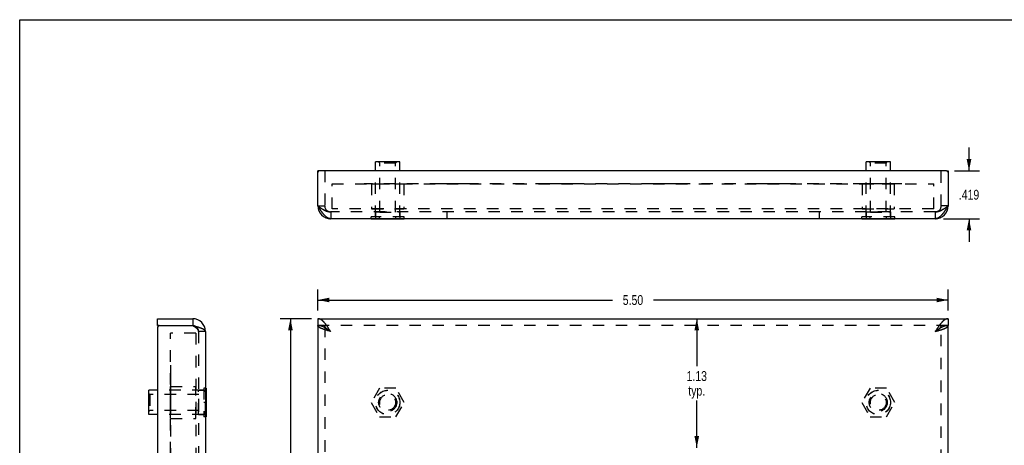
# Model space of a CAD drawing. Header units: inches. Extents: x 0 to 17.1, y 0 to 11.1.
# Tile 2 of 3: x 0 to 8.6, y 7.4 to 11.1. Entities that reach past the tile are written whole.
import ezdxf

# ---------------------------------------------------------------- set-up
doc = ezdxf.new("R2010")
doc.units = ezdxf.units.IN
doc.header["$LTSCALE"] = 0.941275
doc.header["$MEASUREMENT"] = 0
doc.linetypes.add('HIDDEN', pattern=[0.2, 0.1, -0.1])
doc.linetypes.add('PHANTOM', pattern=[0.8, 0.45, -0.05, 0.1, -0.05, 0.1, -0.05])
doc.layers.get('0').update_dxf_attribs({"linetype": 'CONTINUOUS'})
for name, color, linetype in [('02___PRT_ALL_AXES', 7, 'CONTINUOUS'), ('03___PRT_ALL_CURVES', 7, 'CONTINUOUS'), ('06___PRT_ALL_SURFS', 7, 'CONTINUOUS'), ('DEFAULT_2', 8, 'HIDDEN'), ('DIMENSIONS', 7, 'CONTINUOUS')]:
    doc.layers.add(name, color=color, linetype=linetype)
doc.styles.get("Standard").update_dxf_attribs({"font": 'txt', "width": 0.8})
doc.dimstyles.new('DIMSTYLE_1', dxfattribs={"dimtxt": 0.08557, "dimasz": 0.100671, "dimexe": 0.09, "dimexo": 0.07, "dimgap": 0.0425, "dimtad": 0, "dimtih": 1, "dimtoh": 1, "dimdec": 3, "dimzin": 4, "dimdsep": 46, "dimtxsty": 'Standard', "dimblk": '_FILLED', "dimblk1": '_FILLED', "dimblk2": '_FILLED', "dimcen": 0.09, "dimadec": 0, "dimazin": 0, "dimtfac": 1, "dimtdec": 3, "dimtofl": 0, "dimtmove": 0, "dimatfit": 3, "dimldrblk": '_FILLED', "dimfxl": 0, "dimtolj": 1, "dimtzin": 4, "dimarcsym": 0})
doc.dimstyles.new('DIMSTYLE_2', dxfattribs={"dimtxt": 0.08557, "dimasz": 0.100671, "dimexe": 0.09, "dimexo": 0.07, "dimgap": 0.0425, "dimtad": 0, "dimtih": 1, "dimtoh": 1, "dimzin": 4, "dimdsep": 46, "dimtxsty": 'Standard', "dimblk": '_FILLED', "dimblk1": '_FILLED', "dimblk2": '_FILLED', "dimcen": 0.09, "dimadec": 0, "dimazin": 0, "dimtfac": 1, "dimtofl": 0, "dimtmove": 0, "dimatfit": 3, "dimldrblk": '_FILLED', "dimfxl": 0, "dimtolj": 1, "dimtzin": 4, "dimarcsym": 0})

# ---------------------------------------------------------------- blocks, each defined once
blk = doc.blocks.new('_FILLED')
at = {"color": 0, "linetype": 'ByBlock'}
blk.add_solid([(0, 0), (-1, 0.2), (-1, -0.2)], dxfattribs=at)
blk = doc.blocks.new('*D1')
at = {"layer": 'DIMENSIONS', "color": 2, "linetype": 'Continuous'}
for p, q in [((8.2844, 9.7569), (8.2844, 9.9582)), ((8.1575, 9.7569), (8.375, 9.7569)), ((8.0605, 9.3379), (8.375, 9.3379)), ((8.2844, 9.3379), (8.2844, 9.1365))]:
    blk.add_line(p, q, dxfattribs=at)
at = {"layer": 'DIMENSIONS', "color": 2, "linetype": 'Continuous', "xscale": 0.1006711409, "yscale": 0.1006711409, "zscale": 0.1006711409}
for p, rotation in [((8.2844, 9.7569), 270), ((8.2844, 9.3379), 90)]:
    blk.add_blockref('_FILLED', p, dxfattribs=dict(at, rotation=rotation))
at = {"layer": 'DIMENSIONS', "color": 2, "linetype": 'Continuous', "insert": (8.2844, 9.5901), "char_height": 0.08557, "width": 0.273826, "attachment_point": 2, "line_spacing_factor": 0.9}
blk.add_mtext('.419', dxfattribs=at)
blk = doc.blocks.new('*D2')
at = {"layer": 'DIMENSIONS', "color": 2, "linetype": 'Continuous'}
for p, q in [((2.602, 8.5363), (2.602, 8.7194)), ((8.102, 8.5363), (8.102, 8.7194)), ((2.602, 8.6288), (5.1723, 8.6288)), ((8.102, 8.6288), (5.5317, 8.6288))]:
    blk.add_line(p, q, dxfattribs=at)
at = {"layer": 'DIMENSIONS', "color": 2, "linetype": 'Continuous', "xscale": 0.1006711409, "yscale": 0.1006711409, "zscale": 0.1006711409, "rotation": 180}
blk.add_blockref('_FILLED', (2.602, 8.6288), dxfattribs=at)
at = {"layer": 'DIMENSIONS', "color": 2, "linetype": 'Continuous', "xscale": 0.1006711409, "yscale": 0.1006711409, "zscale": 0.1006711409}
blk.add_blockref('_FILLED', (8.102, 8.6288), dxfattribs=at)
at = {"layer": 'DIMENSIONS', "color": 2, "linetype": 'Continuous', "insert": (5.352, 8.6716), "char_height": 0.08557, "width": 0.273826, "attachment_point": 2, "line_spacing_factor": 0.9}
blk.add_mtext('5.50', dxfattribs=at)
blk = doc.blocks.new('*D3')
at = {"layer": 'DIMENSIONS', "color": 2, "linetype": 'Continuous'}
for p, q in [((2.5466, 8.4659), (2.272, 8.4659)), ((2.3627, 8.4659), (2.3627, 4.8014)), ((2.3627, 0.9659), (2.3627, 4.6303)), ((2.5466, 0.9659), (2.272, 0.9659))]:
    blk.add_line(p, q, dxfattribs=at)
at = {"layer": 'DIMENSIONS', "color": 2, "linetype": 'Continuous', "xscale": 0.1006711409, "yscale": 0.1006711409, "zscale": 0.1006711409}
for p, rotation in [((2.3627, 8.4659), 90), ((2.3627, 0.9659), 270)]:
    blk.add_blockref('_FILLED', p, dxfattribs=dict(at, rotation=rotation))
at = {"layer": 'DIMENSIONS', "color": 2, "linetype": 'Continuous', "insert": (2.3627, 4.7586), "char_height": 0.08557, "width": 0.273826, "attachment_point": 2, "line_spacing_factor": 0.9}
blk.add_mtext('7.50', dxfattribs=at)
blk = doc.blocks.new('*D7')
at = {"layer": 'DIMENSIONS', "color": 2, "linetype": 'Continuous'}
for p, q in [((6.977, 3.7659), (7.3598, 3.7659)), ((8.102, 3.7659), (7.7192, 3.7659))]:
    blk.add_line(p, q, dxfattribs=at)
at = {"layer": 'DIMENSIONS', "color": 2, "linetype": 'Continuous', "xscale": 0.1006711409, "yscale": 0.1006711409, "zscale": 0.1006711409, "rotation": 180}
blk.add_blockref('_FILLED', (6.977, 3.7659), dxfattribs=at)
at = {"layer": 'DIMENSIONS', "color": 2, "linetype": 'Continuous', "xscale": 0.1006711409, "yscale": 0.1006711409, "zscale": 0.1006711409}
blk.add_blockref('_FILLED', (8.102, 3.7659), dxfattribs=at)
at = {"layer": 'DIMENSIONS', "color": 2, "linetype": 'Continuous', "insert": (7.5395, 3.8087), "char_height": 0.08557, "width": 0.273826, "attachment_point": 2, "line_spacing_factor": 0.9}
blk.add_mtext('1.13\\Ptyp.', dxfattribs=at)
blk = doc.blocks.new('*D8')
at = {"layer": 'DIMENSIONS', "color": 2, "linetype": 'Continuous'}
for p, q in [((5.9085, 8.4659), (5.9085, 8.0513)), ((5.9085, 7.3409), (5.9085, 7.7518))]:
    blk.add_line(p, q, dxfattribs=at)
at = {"layer": 'DIMENSIONS', "color": 2, "linetype": 'Continuous', "xscale": 0.1006711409, "yscale": 0.1006711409, "zscale": 0.1006711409}
for p, rotation in [((5.9085, 8.4659), 90), ((5.9085, 7.3409), 270)]:
    blk.add_blockref('_FILLED', p, dxfattribs=dict(at, rotation=rotation))
at = {"layer": 'DIMENSIONS', "color": 2, "linetype": 'Continuous', "insert": (5.9085, 8.0085), "char_height": 0.08557, "width": 0.273826, "attachment_point": 2, "line_spacing_factor": 0.9}
blk.add_mtext('1.13\\Ptyp.', dxfattribs=at)

msp = doc.modelspace()

# ---------------------------------------------------------------- linework, layer by layer
at = {"color": 7, "linetype": 'Continuous'}
for p, q in [((0, 0), (0, 11.0738)), ((0, 11.0738), (17.1141, 11.0738)), ((3.1054, 9.7569), (3.1054, 9.8329)), ((3.3174, 9.8329), (3.1054, 9.8329)), ((3.3174, 9.7569), (3.3174, 9.8329)), ((7.5986, 9.8329), (7.3866, 9.8329)), ((7.3866, 9.7569), (7.3866, 9.8329)), ((7.5986, 9.7569), (7.5986, 9.8329)), ((2.617, 9.7569), (2.602, 9.7569)), ((8.087, 9.7569), (8.102, 9.7569)), ((1.2027, 8.4059), (1.2027, 8.4659)), ((1.5097, 8.4659), (1.5097, 8.4059)), ((2.602, 8.4659), (2.602, 8.4059)), ((8.102, 8.4659), (8.102, 8.4059)), ((1.2177, 8.4059), (1.2027, 8.4059)), ((2.6963, 8.3667), (2.6935, 8.3686)), ((2.699, 8.3647), (2.6963, 8.3667)), ((2.7017, 8.3628), (2.699, 8.3647)), ((2.7045, 8.3608), (2.7017, 8.3628)), ((2.7086, 8.3578), (2.7045, 8.3608)), ((2.7068, 8.3584), (2.7045, 8.36)), ((2.7092, 8.3569), (2.7068, 8.3584)), ((2.714, 8.3539), (2.7086, 8.3578)), ((2.714, 8.3539), (2.7092, 8.3569)), ((7.9969, 8.3588), (7.99, 8.3539)), ((7.99, 8.3539), (7.9948, 8.3569)), ((7.9948, 8.3569), (7.9984, 8.3592)), ((8.001, 8.3618), (7.9969, 8.3588)), ((7.9984, 8.3592), (8.0008, 8.3607)), ((8.0008, 8.3607), (8.0031, 8.3623)), ((8.0037, 8.3638), (8.001, 8.3618)), ((8.0031, 8.3623), (8.0054, 8.3638)), ((8.0064, 8.3657), (8.0037, 8.3638)), ((1.1267, 7.6296), (1.1267, 7.8416)), ((1.2027, 7.8416), (1.1267, 7.8416)), ((1.2027, 7.6296), (1.1267, 7.6296))]:
    msp.add_line(p, q, dxfattribs=at)
at = {"color": 3, "linetype": 'Continuous'}
for p, q in [((2.602, 9.4499), (2.602, 9.7569)), ((8.087, 9.7569), (2.617, 9.7569)), ((8.102, 9.7569), (8.102, 9.4499)), ((2.6048, 9.4456), (2.602, 9.4499)), ((2.6089, 9.4391), (2.6048, 9.4456)), ((2.6116, 9.4349), (2.6089, 9.4391)), ((2.6143, 9.4306), (2.6116, 9.4349)), ((2.617, 9.4264), (2.6143, 9.4306)), ((8.0938, 9.437), (8.0911, 9.4328)), ((8.0966, 9.4413), (8.0938, 9.437)), ((8.102, 9.4499), (8.0966, 9.4413)), ((7.99, 9.3379), (2.714, 9.3379)), ((1.2027, 8.4659), (1.5097, 8.4659)), ((2.602, 8.4659), (8.102, 8.4659)), ((1.2027, 8.3909), (1.2027, 1.0409)), ((1.2177, 8.4059), (1.5097, 8.4059)), ((1.5239, 8.4016), (1.5097, 8.4059)), ((1.53, 8.3998), (1.5239, 8.4016)), ((1.534, 8.3986), (1.53, 8.3998)), ((1.538, 8.3974), (1.534, 8.3986)), ((1.5419, 8.3962), (1.538, 8.3974)), ((1.5458, 8.395), (1.5419, 8.3962)), ((1.5497, 8.3938), (1.5458, 8.395)), ((1.6217, 8.3539), (1.6217, 1.0779)), ((2.602, 8.4059), (2.602, 1.0259)), ((2.6779, 8.3647), (2.674, 8.3659)), ((2.6818, 8.3635), (2.6779, 8.3647)), ((2.6857, 8.3623), (2.6818, 8.3635)), ((2.6897, 8.3611), (2.6857, 8.3623)), ((2.6937, 8.3599), (2.6897, 8.3611)), ((2.6977, 8.3587), (2.6937, 8.3599)), ((2.7038, 8.3569), (2.6977, 8.3587)), ((2.7017, 8.3731), (2.699, 8.3773)), ((2.7045, 8.3688), (2.7017, 8.3731)), ((2.714, 8.3539), (2.7038, 8.3569)), ((2.7072, 8.3646), (2.7045, 8.3688)), ((2.7099, 8.3603), (2.7072, 8.3646)), ((2.714, 8.3539), (2.7099, 8.3603)), ((7.9969, 8.3646), (7.99, 8.3539)), ((7.99, 8.3539), (8.0002, 8.3569)), ((7.9996, 8.3688), (7.9969, 8.3646)), ((8.0023, 8.3731), (7.9996, 8.3688)), ((8.0002, 8.3569), (8.0084, 8.3593)), ((8.0084, 8.3593), (8.0144, 8.3611)), ((8.0144, 8.3611), (8.0184, 8.3623)), ((8.0184, 8.3623), (8.0223, 8.3635)), ((8.0223, 8.3635), (8.0262, 8.3647)), ((8.0262, 8.3647), (8.03, 8.3659)), ((8.03, 8.3659), (8.0338, 8.3672)), ((8.102, 1.0259), (8.102, 8.4059))]:
    msp.add_line(p, q, dxfattribs=at)
for points in [[(2.714, 9.3379), (2.7127, 9.3379), (2.7113, 9.3379), (2.7099, 9.338), (2.7086, 9.3382), (2.7072, 9.3384), (2.7058, 9.3386), (2.7045, 9.3389), (2.7031, 9.3392), (2.7017, 9.3395), (2.7004, 9.3399), (2.699, 9.3403), (2.6976, 9.3408), (2.6963, 9.3413), (2.6949, 9.3419), (2.6935, 9.3424), (2.6922, 9.3431), (2.6908, 9.3437), (2.6894, 9.3444), (2.6881, 9.3452), (2.6867, 9.346), (2.6853, 9.3468), (2.684, 9.3477), (2.6826, 9.3486), (2.6812, 9.3495), (2.6799, 9.3505), (2.6785, 9.3515), (2.6771, 9.3525), (2.6758, 9.3536), (2.6744, 9.3547), (2.6731, 9.3558), (2.6717, 9.357), (2.6703, 9.3582), (2.669, 9.3595), (2.6676, 9.3608), (2.6662, 9.3621), (2.6649, 9.3634), (2.6635, 9.3648), (2.6621, 9.3662), (2.6608, 9.3677), (2.6594, 9.3692), (2.658, 9.3707), (2.6567, 9.3722), (2.6553, 9.3738), (2.6539, 9.3753), (2.6526, 9.377), (2.6512, 9.3786), (2.6498, 9.3803), (2.6485, 9.382), (2.6471, 9.3837), (2.6457, 9.3854), (2.6444, 9.3872), (2.643, 9.389), (2.6416, 9.3908), (2.6403, 9.3926), (2.6389, 9.3945), (2.6375, 9.3964), (2.6362, 9.3982), (2.6348, 9.4002), (2.6334, 9.4021), (2.6321, 9.404), (2.6307, 9.406), (2.6293, 9.408), (2.628, 9.41), (2.6266, 9.412), (2.6252, 9.414), (2.6239, 9.4161), (2.6225, 9.4181), (2.6211, 9.4202), (2.6198, 9.4223), (2.6184, 9.4243), (2.617, 9.4264)], [(8.0911, 9.4328), (8.0884, 9.4285), (8.087, 9.4264), (8.0856, 9.4243), (8.0843, 9.4223), (8.0829, 9.4202), (8.0815, 9.4181), (8.0802, 9.4161), (8.0788, 9.414), (8.0774, 9.412), (8.0761, 9.41), (8.0747, 9.408), (8.0733, 9.406), (8.072, 9.404), (8.0706, 9.4021), (8.0692, 9.4002), (8.0679, 9.3982), (8.0665, 9.3964), (8.0651, 9.3945), (8.0638, 9.3926), (8.0624, 9.3908), (8.0611, 9.389), (8.0597, 9.3872), (8.0583, 9.3854), (8.057, 9.3837), (8.0556, 9.382), (8.0542, 9.3803), (8.0529, 9.3786), (8.0515, 9.377), (8.0501, 9.3753), (8.0488, 9.3737), (8.0474, 9.3722), (8.046, 9.3707), (8.0447, 9.3692), (8.0433, 9.3677), (8.0419, 9.3662), (8.0406, 9.3648), (8.0392, 9.3634), (8.0378, 9.3621), (8.0365, 9.3608), (8.0351, 9.3595), (8.0337, 9.3582), (8.0324, 9.357), (8.031, 9.3558), (8.0296, 9.3547), (8.0283, 9.3536), (8.0269, 9.3525), (8.0255, 9.3515), (8.0242, 9.3505), (8.0228, 9.3495), (8.0214, 9.3486), (8.0201, 9.3477), (8.0187, 9.3468), (8.0173, 9.346), (8.016, 9.3452), (8.0146, 9.3444), (8.0132, 9.3437), (8.0119, 9.3431), (8.0105, 9.3424), (8.0091, 9.3419), (8.0078, 9.3413), (8.0064, 9.3408), (8.005, 9.3403), (8.0037, 9.3399), (8.0023, 9.3395), (8.001, 9.3392), (7.9996, 9.3389), (7.9982, 9.3386), (7.9969, 9.3384), (7.9955, 9.3382), (7.9941, 9.338), (7.9928, 9.3379), (7.9914, 9.3379), (7.99, 9.3379)], [(2.699, 8.3773), (2.6976, 8.3794), (2.6963, 8.3815), (2.6949, 8.3835), (2.6935, 8.3856), (2.6922, 8.3876), (2.6908, 8.3897), (2.6894, 8.3917), (2.6881, 8.3937), (2.6867, 8.3957), (2.6853, 8.3977), (2.684, 8.3997), (2.6826, 8.4016), (2.6812, 8.4035), (2.6799, 8.4055), (2.6785, 8.4074), (2.6771, 8.4092), (2.6758, 8.4111), (2.6744, 8.4129), (2.6731, 8.4147), (2.6717, 8.4165), (2.6703, 8.4183), (2.669, 8.42), (2.6676, 8.4217), (2.6662, 8.4234), (2.6649, 8.4251), (2.6635, 8.4268), (2.6621, 8.4284), (2.6608, 8.43), (2.6594, 8.4315), (2.658, 8.4331), (2.6567, 8.4346), (2.6553, 8.436), (2.6539, 8.4375), (2.6526, 8.4389), (2.6512, 8.4403), (2.6498, 8.4416), (2.6485, 8.4429), (2.6471, 8.4442), (2.6457, 8.4455), (2.6444, 8.4467), (2.643, 8.4479), (2.6416, 8.449), (2.6403, 8.4501), (2.6389, 8.4512), (2.6375, 8.4522), (2.6362, 8.4533), (2.6348, 8.4542), (2.6334, 8.4552), (2.6321, 8.4561), (2.6307, 8.4569), (2.6293, 8.4577), (2.628, 8.4585), (2.6266, 8.4593), (2.6252, 8.46), (2.6239, 8.4606), (2.6225, 8.4613), (2.6211, 8.4618), (2.6198, 8.4624), (2.6184, 8.4629), (2.617, 8.4634), (2.6157, 8.4638), (2.6143, 8.4642), (2.613, 8.4645), (2.6116, 8.4648), (2.6102, 8.4651), (2.6089, 8.4653), (2.6075, 8.4655), (2.6061, 8.4657), (2.6048, 8.4658), (2.6034, 8.4658), (2.602, 8.4659)], [(8.102, 8.4659), (8.1007, 8.4658), (8.0993, 8.4658), (8.0979, 8.4657), (8.0966, 8.4655), (8.0952, 8.4653), (8.0938, 8.4651), (8.0925, 8.4648), (8.0911, 8.4645), (8.0897, 8.4642), (8.0884, 8.4638), (8.087, 8.4634), (8.0856, 8.4629), (8.0843, 8.4624), (8.0829, 8.4618), (8.0815, 8.4613), (8.0802, 8.4606), (8.0788, 8.46), (8.0774, 8.4593), (8.0761, 8.4585), (8.0747, 8.4577), (8.0733, 8.4569), (8.072, 8.4561), (8.0706, 8.4552), (8.0692, 8.4542), (8.0679, 8.4533), (8.0665, 8.4522), (8.0651, 8.4512), (8.0638, 8.4501), (8.0624, 8.449), (8.0611, 8.4479), (8.0597, 8.4467), (8.0583, 8.4455), (8.057, 8.4442), (8.0556, 8.4429), (8.0542, 8.4416), (8.0529, 8.4403), (8.0515, 8.4389), (8.0501, 8.4375), (8.0488, 8.436), (8.0474, 8.4346), (8.046, 8.433), (8.0447, 8.4315), (8.0433, 8.43), (8.0419, 8.4284), (8.0406, 8.4268), (8.0392, 8.4251), (8.0378, 8.4234), (8.0365, 8.4217), (8.0351, 8.42), (8.0337, 8.4183), (8.0324, 8.4165), (8.031, 8.4147), (8.0296, 8.4129), (8.0283, 8.4111), (8.0269, 8.4092), (8.0255, 8.4074), (8.0242, 8.4055), (8.0228, 8.4036), (8.0214, 8.4016), (8.0201, 8.3997), (8.0187, 8.3977), (8.0173, 8.3957), (8.016, 8.3937), (8.0146, 8.3917), (8.0132, 8.3897), (8.0119, 8.3876), (8.0105, 8.3856), (8.0091, 8.3835), (8.0078, 8.3815), (8.0064, 8.3794), (8.005, 8.3773), (8.0023, 8.3731)], [(1.6217, 8.3539), (1.6216, 8.3545), (1.6216, 8.3551), (1.6215, 8.3557), (1.6214, 8.3563), (1.6212, 8.3569), (1.621, 8.3575), (1.6208, 8.3581), (1.6205, 8.3587), (1.6202, 8.3593), (1.6198, 8.3599), (1.6194, 8.3605), (1.619, 8.3611), (1.6185, 8.3617), (1.618, 8.3623), (1.6175, 8.3629), (1.6169, 8.3635), (1.6163, 8.3641), (1.6157, 8.3647), (1.615, 8.3653), (1.6143, 8.3659), (1.6135, 8.3666), (1.6127, 8.3672), (1.6119, 8.3678), (1.6111, 8.3684), (1.6102, 8.369), (1.6093, 8.3696), (1.6083, 8.3702), (1.6073, 8.3708), (1.6063, 8.3714), (1.6053, 8.372), (1.6042, 8.3726), (1.6031, 8.3732), (1.6019, 8.3738), (1.6008, 8.3744), (1.5996, 8.375), (1.5983, 8.3756), (1.5971, 8.3762), (1.5958, 8.3768), (1.5944, 8.3774), (1.5931, 8.378), (1.5917, 8.3786), (1.5903, 8.3792), (1.5889, 8.3799), (1.5874, 8.3805), (1.5859, 8.3811), (1.5844, 8.3817), (1.5829, 8.3823), (1.5813, 8.3829), (1.5797, 8.3835), (1.5781, 8.3841), (1.5765, 8.3847), (1.5748, 8.3853), (1.5732, 8.3859), (1.5715, 8.3865), (1.5697, 8.3871), (1.568, 8.3877), (1.5663, 8.3883), (1.5645, 8.3889), (1.5627, 8.3895), (1.5609, 8.3901), (1.5591, 8.3907), (1.5572, 8.3913), (1.5553, 8.3919), (1.5535, 8.3926), (1.5497, 8.3938)], [(2.674, 8.3659), (2.6702, 8.3672), (2.6683, 8.3678), (2.6665, 8.3684), (2.6646, 8.369), (2.6628, 8.3696), (2.661, 8.3702), (2.6592, 8.3708), (2.6574, 8.3714), (2.6557, 8.372), (2.6539, 8.3726), (2.6522, 8.3732), (2.6505, 8.3738), (2.6489, 8.3744), (2.6472, 8.375), (2.6456, 8.3756), (2.644, 8.3762), (2.6424, 8.3768), (2.6408, 8.3774), (2.6393, 8.378), (2.6378, 8.3786), (2.6363, 8.3792), (2.6348, 8.3799), (2.6334, 8.3805), (2.632, 8.3811), (2.6306, 8.3817), (2.6293, 8.3823), (2.6279, 8.3829), (2.6266, 8.3835), (2.6254, 8.3841), (2.6241, 8.3847), (2.6229, 8.3853), (2.6218, 8.3859), (2.6206, 8.3865), (2.6195, 8.3871), (2.6184, 8.3877), (2.6174, 8.3883), (2.6164, 8.3889), (2.6154, 8.3895), (2.6144, 8.3901), (2.6135, 8.3907), (2.6126, 8.3913), (2.6118, 8.3919), (2.6109, 8.3926), (2.6102, 8.3932), (2.6094, 8.3938), (2.6087, 8.3944), (2.608, 8.395), (2.6074, 8.3956), (2.6068, 8.3962), (2.6062, 8.3968), (2.6057, 8.3974), (2.6052, 8.398), (2.6047, 8.3986), (2.6043, 8.3992), (2.6039, 8.3998), (2.6035, 8.4004), (2.6032, 8.401), (2.6029, 8.4016), (2.6027, 8.4022), (2.6025, 8.4028), (2.6023, 8.4034), (2.6022, 8.404), (2.6021, 8.4046), (2.602, 8.4052), (2.602, 8.4059)], [(8.0338, 8.3672), (8.0357, 8.3678), (8.0376, 8.3684), (8.0394, 8.369), (8.0412, 8.3696), (8.043, 8.3702), (8.0448, 8.3708), (8.0466, 8.3714), (8.0484, 8.372), (8.0501, 8.3726), (8.0518, 8.3732), (8.0535, 8.3738), (8.0552, 8.3744), (8.0568, 8.375), (8.0585, 8.3756), (8.0601, 8.3762), (8.0617, 8.3768), (8.0632, 8.3774), (8.0648, 8.378), (8.0663, 8.3786), (8.0678, 8.3792), (8.0692, 8.3799), (8.0707, 8.3805), (8.0721, 8.3811), (8.0734, 8.3817), (8.0748, 8.3823), (8.0761, 8.3829), (8.0774, 8.3835), (8.0787, 8.3841), (8.0799, 8.3847), (8.0811, 8.3853), (8.0823, 8.3859), (8.0834, 8.3865), (8.0845, 8.3871), (8.0856, 8.3877), (8.0867, 8.3883), (8.0877, 8.3889), (8.0887, 8.3895), (8.0896, 8.3901), (8.0905, 8.3907), (8.0914, 8.3913), (8.0923, 8.3919), (8.0931, 8.3926), (8.0939, 8.3932), (8.0946, 8.3938), (8.0953, 8.3944), (8.096, 8.395), (8.0967, 8.3956), (8.0973, 8.3962), (8.0978, 8.3968), (8.0984, 8.3974), (8.0989, 8.398), (8.0993, 8.3986), (8.0998, 8.3992), (8.1002, 8.3998), (8.1005, 8.4004), (8.1008, 8.401), (8.1011, 8.4016), (8.1014, 8.4022), (8.1016, 8.4028), (8.1017, 8.4034), (8.1019, 8.404), (8.1019, 8.4046), (8.102, 8.4052), (8.102, 8.4059)]]:
    msp.add_lwpolyline(points, dxfattribs=at)
at = {"color": 7, "linetype": 'Continuous'}
for points in [[(2.6935, 8.3686), (2.6922, 8.3695), (2.6908, 8.3705), (2.6894, 8.3714), (2.6881, 8.3724), (2.6867, 8.3733), (2.6853, 8.3742), (2.684, 8.3751), (2.6826, 8.376), (2.6812, 8.3769), (2.6799, 8.3778), (2.6785, 8.3787), (2.6771, 8.3796), (2.6758, 8.3804), (2.6744, 8.3813), (2.6731, 8.3821), (2.6717, 8.3829), (2.6703, 8.3838), (2.669, 8.3846), (2.6676, 8.3854), (2.6662, 8.3862), (2.6649, 8.3869), (2.6635, 8.3877), (2.6621, 8.3885), (2.6608, 8.3892), (2.6594, 8.3899), (2.658, 8.3906), (2.6567, 8.3913), (2.6553, 8.392), (2.6539, 8.3927), (2.6526, 8.3933), (2.6512, 8.394), (2.6498, 8.3946), (2.6485, 8.3952), (2.6471, 8.3958), (2.6457, 8.3964), (2.6444, 8.397), (2.643, 8.3975), (2.6416, 8.398), (2.6403, 8.3986), (2.6389, 8.3991), (2.6375, 8.3995), (2.6362, 8.4), (2.6348, 8.4005), (2.6334, 8.4009), (2.6321, 8.4013), (2.6307, 8.4017), (2.6293, 8.4021), (2.628, 8.4024), (2.6266, 8.4028), (2.6252, 8.4031), (2.6239, 8.4034), (2.6225, 8.4037), (2.6211, 8.404), (2.6198, 8.4042), (2.6184, 8.4045), (2.617, 8.4047), (2.6157, 8.4049), (2.6143, 8.4051), (2.613, 8.4052), (2.6116, 8.4054), (2.6102, 8.4055), (2.6089, 8.4056), (2.6075, 8.4057), (2.6061, 8.4058), (2.6048, 8.4058), (2.6034, 8.4058), (2.602, 8.4059)], [(2.701, 8.3623), (2.6986, 8.3638), (2.6975, 8.3646), (2.6964, 8.3653), (2.6952, 8.3661), (2.6941, 8.3669), (2.693, 8.3676), (2.6919, 8.3684), (2.6908, 8.3691), (2.6898, 8.3699), (2.6887, 8.3707), (2.6877, 8.3714), (2.6866, 8.3722), (2.6856, 8.373), (2.6846, 8.3737), (2.6837, 8.3745), (2.6827, 8.3753), (2.6817, 8.376), (2.6808, 8.3768), (2.6799, 8.3776), (2.679, 8.3783), (2.6787, 8.3786)], [(2.7045, 8.36), (2.7021, 8.3615), (2.701, 8.3623)], [(8.0054, 8.3638), (8.0065, 8.3646), (8.0077, 8.3653), (8.0088, 8.3661), (8.0099, 8.3669), (8.011, 8.3676), (8.0121, 8.3684), (8.0132, 8.3691), (8.0143, 8.3699), (8.0153, 8.3707), (8.0164, 8.3714), (8.0174, 8.3722), (8.0184, 8.373), (8.0194, 8.3737), (8.0204, 8.3745), (8.0214, 8.3753), (8.0223, 8.376), (8.0232, 8.3768), (8.0242, 8.3776), (8.0251, 8.3783), (8.0253, 8.3786)], [(8.102, 8.4059), (8.1007, 8.4058), (8.0993, 8.4058), (8.0979, 8.4058), (8.0966, 8.4057), (8.0952, 8.4056), (8.0938, 8.4055), (8.0925, 8.4054), (8.0911, 8.4052), (8.0897, 8.4051), (8.0884, 8.4049), (8.087, 8.4047), (8.0856, 8.4045), (8.0843, 8.4042), (8.0829, 8.404), (8.0815, 8.4037), (8.0802, 8.4034), (8.0788, 8.4031), (8.0774, 8.4028), (8.0761, 8.4024), (8.0747, 8.4021), (8.0733, 8.4017), (8.072, 8.4013), (8.0706, 8.4009), (8.0692, 8.4005), (8.0679, 8.4), (8.0665, 8.3995), (8.0651, 8.3991), (8.0638, 8.3986), (8.0624, 8.398), (8.0611, 8.3975), (8.0597, 8.397), (8.0583, 8.3964), (8.057, 8.3958), (8.0556, 8.3952), (8.0542, 8.3946), (8.0529, 8.394), (8.0515, 8.3933), (8.0501, 8.3927), (8.0488, 8.392), (8.0474, 8.3913), (8.046, 8.3906), (8.0447, 8.3899), (8.0433, 8.3892), (8.0419, 8.3884), (8.0406, 8.3877), (8.0392, 8.3869), (8.0378, 8.3862), (8.0365, 8.3854), (8.0351, 8.3846), (8.0337, 8.3838), (8.0324, 8.3829), (8.031, 8.3821), (8.0296, 8.3813), (8.0283, 8.3804), (8.0269, 8.3796), (8.0255, 8.3787), (8.0242, 8.3778), (8.0228, 8.3769), (8.0214, 8.376), (8.0201, 8.3751), (8.0187, 8.3742), (8.0173, 8.3733), (8.016, 8.3724), (8.0146, 8.3714), (8.0132, 8.3705), (8.0119, 8.3695), (8.0105, 8.3686), (8.0091, 8.3676), (8.0064, 8.3657)]]:
    msp.add_lwpolyline(points, dxfattribs=at)
at = {"color": 3, "linetype": 'Continuous'}
for centre, radius, start, end in [((2.617, 9.7419), 0.015, 90, 180), ((8.087, 9.7419), 0.015, 0, 90), ((2.714, 9.4499), 0.112, 180, 270), ((7.99, 9.4499), 0.112, 270, 360), ((1.5097, 8.3539), 0.112, 0, 90), ((1.2177, 8.3909), 0.015, 90, 180)]:
    msp.add_arc(centre, radius, start, end, dxfattribs=at)
at = {"color": 7, "linetype": 'Continuous'}
msp.add_arc((1.5097, 8.3539), 0.052, 56.7278, 90, dxfattribs=at)
at = {"layer": '02___PRT_ALL_AXES', "color": 8, "linetype": 'HIDDEN'}
for p, q in [((3.0714, 9.6429), (3.0714, 9.4229)), ((3.0714, 9.6429), (3.3514, 9.6429)), ((3.3514, 9.6429), (3.3514, 9.4229)), ((7.3526, 9.6429), (7.6326, 9.6429)), ((7.3526, 9.6429), (7.3526, 9.4229)), ((7.6326, 9.6429), (7.6326, 9.4229)), ((3.0714, 9.4229), (3.3514, 9.4229)), ((3.1049, 9.3979), (3.1049, 9.3379)), ((3.1049, 9.3979), (3.3179, 9.3979)), ((3.3179, 9.3979), (3.3179, 9.3379)), ((7.3526, 9.4229), (7.6326, 9.4229)), ((7.3861, 9.3979), (7.5991, 9.3979)), ((7.3861, 9.3979), (7.3861, 9.3379)), ((7.5991, 9.3979), (7.5991, 9.3379)), ((3.1049, 9.3379), (3.3179, 9.3379)), ((7.3861, 9.3379), (7.5991, 9.3379)), ((1.3167, 7.5956), (1.3167, 7.8756)), ((1.3167, 7.8756), (1.5367, 7.8756)), ((1.5367, 7.5956), (1.5367, 7.8756)), ((1.5617, 7.6291), (1.5617, 7.8421)), ((1.5617, 7.8421), (1.6217, 7.8421)), ((1.6217, 7.6291), (1.6217, 7.8421)), ((1.3167, 7.5956), (1.5367, 7.5956)), ((1.5617, 7.6291), (1.6217, 7.6291))]:
    msp.add_line(p, q, dxfattribs=at)
for centre in [(3.2114, 7.7356), (7.4926, 7.7356)]:
    msp.add_circle(centre, 0.1065, dxfattribs=at)
at = {"layer": '03___PRT_ALL_CURVES', "color": 8, "linetype": 'PHANTOM'}
for p, q in [((7.697, 9.6429), (3.007, 9.6429)), ((1.3167, 8.0609), (1.3167, 1.3709))]:
    msp.add_line(p, q, dxfattribs=at)
at = {"layer": '06___PRT_ALL_SURFS', "color": 8, "linetype": 'HIDDEN'}
for p, q in [((3.0671, 9.3379), (3.0671, 9.3539)), ((3.3557, 9.3539), (3.0671, 9.3539)), ((3.1392, 9.3379), (3.1392, 9.3539)), ((3.2836, 9.3379), (3.2836, 9.3539)), ((3.3557, 9.3379), (3.3557, 9.3539)), ((7.637, 9.3539), (7.3483, 9.3539)), ((7.3483, 9.3379), (7.3483, 9.3539)), ((7.4205, 9.3379), (7.4205, 9.3539)), ((7.5648, 9.3379), (7.5648, 9.3539)), ((7.637, 9.3379), (7.637, 9.3539)), ((1.6057, 7.8606), (1.6057, 7.6106)), ((1.6217, 7.8606), (1.6057, 7.8606)), ((3.1392, 7.8606), (3.0671, 7.7356)), ((3.2836, 7.8606), (3.1392, 7.8606)), ((3.3557, 7.7356), (3.2836, 7.8606)), ((7.4205, 7.8606), (7.3483, 7.7356)), ((7.5648, 7.8606), (7.4205, 7.8606)), ((7.637, 7.7356), (7.5648, 7.8606)), ((1.6217, 7.7356), (1.6057, 7.7356)), ((3.0671, 7.7356), (3.1392, 7.6106)), ((3.2836, 7.6106), (3.3557, 7.7356)), ((7.3483, 7.7356), (7.4205, 7.6106)), ((7.5648, 7.6106), (7.637, 7.7356)), ((1.6217, 7.6106), (1.6057, 7.6106)), ((3.1392, 7.6106), (3.2836, 7.6106)), ((7.4205, 7.6106), (7.5648, 7.6106))]:
    msp.add_line(p, q, dxfattribs=at)
at = {"layer": '06___PRT_ALL_SURFS', "color": 7, "linetype": 'Continuous'}
for p, q in [((3.0671, 9.3329), (3.0671, 9.3379)), ((3.3557, 9.3329), (3.0671, 9.3329)), ((3.1392, 9.3329), (3.1392, 9.3379)), ((3.2836, 9.3329), (3.2836, 9.3379)), ((3.3557, 9.3329), (3.3557, 9.3379)), ((7.3483, 9.3329), (7.3483, 9.3379)), ((7.637, 9.3329), (7.3483, 9.3329)), ((7.4205, 9.3329), (7.4205, 9.3379)), ((7.5648, 9.3329), (7.5648, 9.3379)), ((7.637, 9.3329), (7.637, 9.3379)), ((1.6267, 7.8606), (1.6217, 7.8606)), ((1.6267, 7.8606), (1.6267, 7.6106)), ((1.6267, 7.7356), (1.6217, 7.7356)), ((1.6267, 7.6106), (1.6217, 7.6106))]:
    msp.add_line(p, q, dxfattribs=at)
at = {"layer": '06___PRT_ALL_SURFS', "color": 8, "linetype": 'HIDDEN'}
for centre in [(3.2114, 7.7356), (7.4926, 7.7356)]:
    msp.add_circle(centre, 0.106, dxfattribs=at)
at = {"layer": 'DEFAULT_2', "color": 8, "linetype": 'HIDDEN'}
for p, q in [((3.1424, 9.8229), (3.1324, 9.8329)), ((3.1424, 9.3954), (3.1424, 9.8229)), ((3.2804, 9.8229), (3.1424, 9.8229)), ((3.2804, 9.8229), (3.2904, 9.8329)), ((3.2804, 9.3954), (3.2804, 9.8229)), ((7.4236, 9.8229), (7.4136, 9.8329)), ((7.5616, 9.8229), (7.4236, 9.8229)), ((7.4236, 9.3954), (7.4236, 9.8229)), ((7.5616, 9.8229), (7.5716, 9.8329)), ((7.5616, 9.3954), (7.5616, 9.8229)), ((2.662, 9.7569), (2.662, 9.4499)), ((3.1054, 9.3539), (3.1054, 9.7569)), ((3.3174, 9.3539), (3.3174, 9.7569)), ((7.3866, 9.3539), (7.3866, 9.7569)), ((7.5986, 9.3539), (7.5986, 9.7569)), ((8.042, 9.4499), (8.042, 9.7569)), ((2.727, 9.4229), (2.727, 9.6429)), ((2.727, 9.6429), (7.977, 9.6429)), ((7.977, 9.4229), (7.977, 9.6429)), ((2.602, 9.4499), (2.6075, 9.4459)), ((2.602, 9.4499), (2.662, 9.4499)), ((2.6075, 9.4459), (2.6116, 9.4429)), ((2.6116, 9.4429), (2.6143, 9.4409)), ((2.6143, 9.4409), (2.617, 9.439)), ((2.617, 9.439), (2.6198, 9.437)), ((2.6198, 9.437), (2.6225, 9.4351)), ((2.6512, 9.3786), (2.6526, 9.377)), ((2.7086, 9.398), (2.7072, 9.3981)), ((2.714, 9.3979), (2.714, 9.3379)), ((7.99, 9.3979), (2.714, 9.3979)), ((7.977, 9.4229), (2.727, 9.4229)), ((3.1424, 9.3954), (3.2804, 9.3954)), ((3.727, 9.3979), (3.727, 9.3379)), ((6.977, 9.3979), (6.977, 9.3379)), ((7.4236, 9.3954), (7.5616, 9.3954)), ((7.99, 9.3979), (7.99, 9.3379)), ((8.102, 9.4499), (8.042, 9.4499)), ((8.0843, 9.437), (8.087, 9.439)), ((8.087, 9.439), (8.0897, 9.4409)), ((8.0897, 9.4409), (8.0925, 9.4429)), ((8.0952, 9.4449), (8.0911, 9.4419)), ((8.0952, 9.4449), (8.102, 9.4499)), ((2.7004, 9.3399), (2.7017, 9.3395)), ((1.3167, 1.0909), (1.3167, 8.3409)), ((1.5367, 8.3409), (1.3167, 8.3409)), ((1.5157, 8.402), (1.5097, 8.4059)), ((1.518, 8.4005), (1.5157, 8.402)), ((1.5204, 8.399), (1.518, 8.4005)), ((1.5227, 8.3974), (1.5204, 8.399)), ((1.5367, 8.3409), (1.5367, 1.0909)), ((1.5617, 8.3539), (1.5617, 1.0779)), ((1.6217, 8.3539), (1.5617, 8.3539)), ((8.102, 8.4059), (2.602, 8.4059)), ((2.662, 8.4059), (2.662, 1.0259)), ((8.042, 1.0259), (8.042, 8.4059)), ((1.6057, 7.8416), (1.2027, 7.8416)), ((1.1367, 7.8046), (1.1267, 7.8146)), ((1.1367, 7.8046), (1.1367, 7.6666)), ((1.5642, 7.8046), (1.1367, 7.8046)), ((1.5642, 7.6666), (1.5642, 7.8046)), ((1.1367, 7.6666), (1.1267, 7.6566)), ((1.5642, 7.6666), (1.1367, 7.6666)), ((1.6057, 7.6296), (1.2027, 7.6296))]:
    msp.add_line(p, q, dxfattribs=at)
for points in [[(2.6225, 9.4351), (2.6239, 9.4342), (2.6252, 9.4332), (2.6266, 9.4323), (2.628, 9.4313), (2.6293, 9.4304), (2.6307, 9.4295), (2.6321, 9.4286), (2.6334, 9.4277), (2.6348, 9.4268), (2.6362, 9.4259), (2.6375, 9.425), (2.6389, 9.4241), (2.6403, 9.4233), (2.6416, 9.4224), (2.643, 9.4216), (2.6444, 9.4208), (2.6457, 9.4199), (2.6471, 9.4191)], [(2.6416, 9.4224), (2.6403, 9.4233), (2.6389, 9.4241)], [(2.669, 9.4079), (2.6676, 9.4085), (2.6662, 9.4091), (2.6649, 9.4097), (2.6635, 9.4104), (2.6621, 9.411), (2.6608, 9.4117), (2.6594, 9.4124), (2.658, 9.4131), (2.6567, 9.4138), (2.6553, 9.4145), (2.6539, 9.4153), (2.6526, 9.416), (2.6512, 9.4168), (2.6498, 9.4175), (2.6485, 9.4183), (2.6471, 9.4191)], [(2.6512, 9.4168), (2.6526, 9.416), (2.6539, 9.4153), (2.6553, 9.4145), (2.6567, 9.4138), (2.658, 9.4131), (2.6594, 9.4124), (2.6608, 9.4117), (2.6621, 9.411), (2.6635, 9.4104), (2.6649, 9.4097), (2.6662, 9.4091)], [(2.6539, 9.3753), (2.6553, 9.3737), (2.6567, 9.3722)], [(2.658, 9.3707), (2.6594, 9.3692), (2.6608, 9.3677), (2.6621, 9.3662), (2.6635, 9.3648), (2.6649, 9.3634), (2.6662, 9.3621)], [(2.669, 9.4079), (2.6703, 9.4073), (2.6717, 9.4068)], [(2.7017, 9.3986), (2.7004, 9.3988), (2.699, 9.399), (2.6976, 9.3992), (2.6963, 9.3995), (2.6949, 9.3997), (2.6935, 9.4), (2.6922, 9.4003), (2.6908, 9.4006), (2.6894, 9.4009), (2.6881, 9.4013), (2.6867, 9.4016), (2.6853, 9.402), (2.684, 9.4024), (2.6826, 9.4028), (2.6812, 9.4033), (2.6799, 9.4037), (2.6785, 9.4042), (2.6771, 9.4047), (2.6758, 9.4052), (2.6744, 9.4057), (2.6731, 9.4062), (2.6717, 9.4068), (2.6703, 9.4073)], [(2.673, 9.4062), (2.6744, 9.4057), (2.6758, 9.4052), (2.6771, 9.4047), (2.6785, 9.4042)], [(2.6799, 9.4037), (2.6812, 9.4033), (2.6826, 9.4028), (2.684, 9.4024), (2.6853, 9.402), (2.6867, 9.4016), (2.6881, 9.4013), (2.6894, 9.4009), (2.6908, 9.4006), (2.6922, 9.4003), (2.6935, 9.4), (2.6949, 9.3997), (2.6963, 9.3995)], [(2.6976, 9.3992), (2.699, 9.399), (2.7004, 9.3988), (2.7017, 9.3986), (2.7031, 9.3985), (2.7045, 9.3983), (2.7058, 9.3982), (2.7072, 9.3981)], [(2.7086, 9.398), (2.7099, 9.3979), (2.7113, 9.3979), (2.7127, 9.3979), (2.714, 9.3979)], [(8.0337, 9.4073), (8.0324, 9.4068), (8.031, 9.4062), (8.0296, 9.4057), (8.0283, 9.4052), (8.0269, 9.4047), (8.0255, 9.4042), (8.0242, 9.4037), (8.0228, 9.4033), (8.0214, 9.4028), (8.0201, 9.4024), (8.0187, 9.402), (8.0173, 9.4016), (8.016, 9.4013), (8.0146, 9.4009), (8.0132, 9.4006), (8.0119, 9.4003), (8.0105, 9.4), (8.0091, 9.3997), (8.0078, 9.3995), (8.0064, 9.3992), (8.005, 9.399), (8.0037, 9.3988), (8.0023, 9.3986), (8.001, 9.3985), (7.9996, 9.3983), (7.9982, 9.3982), (7.9969, 9.3981), (7.9955, 9.398), (7.9941, 9.3979), (7.9928, 9.3979), (7.9914, 9.3979), (7.99, 9.3979)], [(8.0023, 9.3986), (8.0037, 9.3988), (8.005, 9.399), (8.0064, 9.3992), (8.0078, 9.3995), (8.0091, 9.3997), (8.0105, 9.4), (8.0119, 9.4003), (8.0132, 9.4006), (8.0146, 9.4009), (8.016, 9.4013), (8.0173, 9.4016), (8.0187, 9.402), (8.0201, 9.4024), (8.0214, 9.4028), (8.0228, 9.4033), (8.0242, 9.4037), (8.0255, 9.4042), (8.0269, 9.4047), (8.0283, 9.4052), (8.0296, 9.4057), (8.031, 9.4062), (8.0324, 9.4068), (8.0337, 9.4073), (8.0351, 9.4079)], [(8.057, 9.4191), (8.0556, 9.4183), (8.0542, 9.4175), (8.0529, 9.4168), (8.0515, 9.416), (8.0501, 9.4153), (8.0488, 9.4145), (8.0474, 9.4138), (8.046, 9.4131), (8.0447, 9.4124), (8.0433, 9.4117), (8.0419, 9.411), (8.0406, 9.4104), (8.0392, 9.4097), (8.0378, 9.4091), (8.0365, 9.4085), (8.0351, 9.4079)], [(8.0378, 9.4091), (8.0392, 9.4097), (8.0406, 9.4104), (8.0419, 9.411), (8.0433, 9.4117), (8.0447, 9.4124), (8.046, 9.4131), (8.0474, 9.4138), (8.0488, 9.4145), (8.0501, 9.4153), (8.0515, 9.416), (8.0529, 9.4168)], [(8.0378, 9.3621), (8.0392, 9.3634), (8.0406, 9.3648), (8.0419, 9.3662)], [(8.0433, 9.3677), (8.0447, 9.3692), (8.046, 9.3707), (8.0474, 9.3722), (8.0488, 9.3738), (8.0501, 9.3753), (8.0515, 9.377), (8.0529, 9.3786)], [(8.057, 9.4191), (8.0583, 9.4199), (8.0597, 9.4208), (8.061, 9.4216), (8.0624, 9.4224), (8.0638, 9.4233), (8.0651, 9.4241), (8.0665, 9.425), (8.0679, 9.4259), (8.0692, 9.4268), (8.0706, 9.4277), (8.072, 9.4286), (8.0733, 9.4295), (8.0747, 9.4304), (8.0761, 9.4313), (8.0774, 9.4323), (8.0788, 9.4332), (8.0802, 9.4342), (8.0815, 9.4351), (8.0843, 9.437)], [(8.0651, 9.4241), (8.0638, 9.4233), (8.0624, 9.4224)], [(2.6703, 9.3582), (2.6717, 9.357), (2.673, 9.3558), (2.6744, 9.3547), (2.6758, 9.3536), (2.6771, 9.3525), (2.6785, 9.3515), (2.6799, 9.3505), (2.6812, 9.3495), (2.6826, 9.3486), (2.684, 9.3477), (2.6853, 9.3468), (2.6867, 9.346), (2.6881, 9.3452), (2.6894, 9.3444), (2.6908, 9.3437), (2.6922, 9.3431), (2.6935, 9.3424), (2.6949, 9.3419), (2.6963, 9.3413), (2.6976, 9.3408), (2.699, 9.3403)], [(2.7058, 9.3386), (2.7072, 9.3384), (2.7086, 9.3382)], [(7.9955, 9.3382), (7.9969, 9.3384), (7.9982, 9.3386)], [(8.0023, 9.3395), (8.0037, 9.3399), (8.005, 9.3403), (8.0064, 9.3408), (8.0078, 9.3413), (8.0091, 9.3419), (8.0105, 9.3424), (8.0119, 9.3431), (8.0132, 9.3437)], [(8.0146, 9.3444), (8.016, 9.3452), (8.0173, 9.346), (8.0187, 9.3468), (8.0201, 9.3477), (8.0214, 9.3486), (8.0228, 9.3495), (8.0242, 9.3505), (8.0255, 9.3515), (8.0269, 9.3525), (8.0283, 9.3536), (8.0296, 9.3547), (8.031, 9.3558), (8.0324, 9.357), (8.0337, 9.3582)], [(1.5617, 8.3539), (1.5617, 8.3546), (1.5616, 8.3554), (1.5615, 8.3561), (1.5614, 8.3569), (1.5613, 8.3577), (1.5612, 8.3584), (1.561, 8.3592), (1.5608, 8.36), (1.5605, 8.3607), (1.5603, 8.3615), (1.56, 8.3623), (1.5597, 8.363), (1.5593, 8.3638), (1.559, 8.3646), (1.5586, 8.3653), (1.5582, 8.3661), (1.5577, 8.3669), (1.5572, 8.3676), (1.5567, 8.3684), (1.5562, 8.3691), (1.5557, 8.3699), (1.5551, 8.3707), (1.5545, 8.3714), (1.5539, 8.3722), (1.5532, 8.373), (1.5526, 8.3737), (1.5519, 8.3745), (1.5512, 8.3753), (1.5504, 8.376), (1.5497, 8.3768), (1.5489, 8.3776), (1.5481, 8.3783), (1.5473, 8.3791), (1.5464, 8.3799), (1.5456, 8.3806), (1.5447, 8.3814), (1.5438, 8.3821), (1.5429, 8.3829), (1.542, 8.3837), (1.541, 8.3844), (1.54, 8.3852), (1.5391, 8.386), (1.5381, 8.3867), (1.537, 8.3875), (1.536, 8.3883), (1.535, 8.389), (1.5339, 8.3898), (1.5328, 8.3906), (1.5318, 8.3913), (1.5307, 8.3921), (1.5296, 8.3929), (1.5285, 8.3936), (1.5273, 8.3944), (1.5262, 8.3951), (1.525, 8.3959), (1.5227, 8.3974)], [(2.6787, 8.3786), (2.6781, 8.3791), (2.6773, 8.3799), (2.6764, 8.3806), (2.6756, 8.3814), (2.6748, 8.3821), (2.674, 8.3829), (2.6733, 8.3837), (2.6725, 8.3844), (2.6718, 8.3852), (2.6711, 8.386), (2.6705, 8.3867), (2.6698, 8.3875), (2.6692, 8.3883), (2.6686, 8.389), (2.668, 8.3898), (2.6675, 8.3906), (2.667, 8.3913), (2.6665, 8.3921), (2.666, 8.3929), (2.6655, 8.3936), (2.6651, 8.3944), (2.6647, 8.3951), (2.6644, 8.3959), (2.664, 8.3967), (2.6637, 8.3974), (2.6634, 8.3982), (2.6631, 8.399), (2.6629, 8.3997), (2.6627, 8.4005), (2.6625, 8.4013), (2.6624, 8.402), (2.6622, 8.4028), (2.6621, 8.4036), (2.6621, 8.4043), (2.662, 8.4051), (2.662, 8.4059)], [(8.0253, 8.3786), (8.0259, 8.3791), (8.0268, 8.3799), (8.0276, 8.3806), (8.0285, 8.3814), (8.0293, 8.3821), (8.03, 8.3829), (8.0308, 8.3837), (8.0315, 8.3844), (8.0322, 8.3852), (8.0329, 8.386), (8.0336, 8.3867), (8.0342, 8.3875), (8.0349, 8.3883), (8.0355, 8.389), (8.036, 8.3898), (8.0366, 8.3906), (8.0371, 8.3913), (8.0376, 8.3921), (8.0381, 8.3929), (8.0385, 8.3936), (8.0389, 8.3944), (8.0393, 8.3951), (8.0397, 8.3959), (8.04, 8.3967), (8.0404, 8.3974), (8.0406, 8.3982), (8.0409, 8.399), (8.0411, 8.3997), (8.0413, 8.4005), (8.0415, 8.4013), (8.0417, 8.402), (8.0418, 8.4028), (8.0419, 8.4036), (8.042, 8.4043), (8.042, 8.4051), (8.042, 8.4059)]]:
    msp.add_lwpolyline(points, dxfattribs=at)
for centre, radius in [((3.2114, 7.7356), 0.079), ((3.2114, 7.7356), 0.069), ((7.4926, 7.7356), 0.079), ((7.4926, 7.7356), 0.069)]:
    msp.add_circle(centre, radius, dxfattribs=at)
for centre, start, end in [((2.714, 9.4499), 180, 270), ((7.99, 9.4499), 270, 360), ((1.5097, 8.3539), 0, 56.7278)]:
    msp.add_arc(centre, 0.052, start, end, dxfattribs=at)

# ---------------------------------------------------------------- dimensions: what is measured, and where the dimension line sits
at = {"layer": 'DIMENSIONS', "color": 2, "linetype": 'Continuous'}
for base, p1, p2, angle, dimstyle, picture, middle in [((8.2844, 9.7569), (7.9905, 9.3379), (8.0875, 9.7569), 90, 'DIMSTYLE_1', '*D1', (8.2844, 9.5474)), ((2.602, 8.6288), (8.102, 8.4663), (2.602, 8.4663), 180, 'DIMSTYLE_2', '*D2', (5.352, 8.6288)), ((2.3627, 0.9659), (2.6166, 8.4659), (2.6166, 0.9659), 270, 'DIMSTYLE_2', '*D3', (2.3627, 4.7159))]:
    dim = msp.add_linear_dim(base=base, p1=p1, p2=p2, angle=angle, dimstyle=dimstyle, dxfattribs=at)
    dim.commit()
    dim.dimension.update_dxf_attribs({"geometry": picture, "text_midpoint": middle, "dimtype": 160})
dim = msp.add_linear_dim(base=(5.9085046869, 8.4658533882), p1=(6.7270243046, 7.3408533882), p2=(8.0870243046, 8.4658533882), angle=90, text='<>\\Ptyp.', dimstyle='DIMSTYLE_2', dxfattribs=at)
dim.commit()
dim.dimension.update_dxf_attribs({"geometry": '*D8', "text_midpoint": (5.9085046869, 7.9015368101), "dimtype": 160})
dim = msp.add_linear_dim(base=(8.1020243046, 3.7658758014), p1=(6.9770243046, 7.0908533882), p2=(8.1020243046, 8.3908533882), text='<>\\Ptyp.', dimstyle='DIMSTYLE_2', dxfattribs=at)
dim.commit()
dim.dimension.update_dxf_attribs({"geometry": '*D7', "text_midpoint": (7.5395243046, 3.701697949), "dimtype": 160})

doc.saveas('drawing.dxf')
